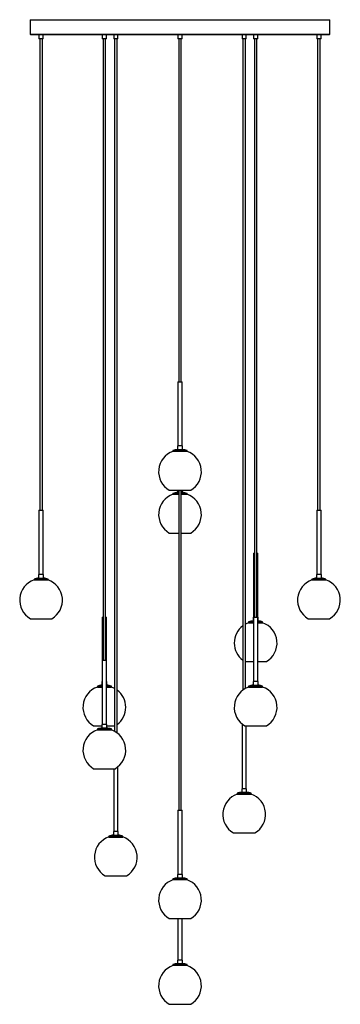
# Paper-space layout '_Izquierda' of a CAD drawing. Header units: millimetres. Extents: x -375 to 375, y -2263 to 35.
import ezdxf

# ---------------------------------------------------------------- set-up
doc = ezdxf.new("R2010")
doc.units = ezdxf.units.MM

psp = doc.layouts.new('_Izquierda')

# ---------------------------------------------------------------- linework, layer by layer
at = {"color": 7, "linetype": 'Continuous', "lineweight": 25}
for p, q in [((-350, 35), (-350, 1)), ((-350, 35), (350, 35)), ((350, 1), (350, 35)), ((349, 0), (-349, 0)), ((-329.7, 0), (-329.7, -10)), ((-319.7, -10), (-319.7, 0)), ((-181.8, 0), (-181.8, -10)), ((-171.8, -10), (-171.8, 0)), ((-155, 0), (-155, -10)), ((-145, -10), (-145, 0)), ((-5, 0), (-5, -10)), ((5, -10), (5, 0)), ((145, 0), (145, -10)), ((155, -10), (155, 0)), ((171.8, 0), (171.8, -10)), ((181.8, -10), (181.8, 0)), ((319.7, 0), (319.7, -10)), ((329.7, -10), (329.7, 0)), ((-319.7, -10), (-329.7, -10)), ((-327.7, -10), (-327.7, -1110)), ((-321.7, -1110), (-321.7, -10)), ((-171.8, -10), (-181.8, -10)), ((-179.8, -10), (-179.8, -1460)), ((-173.8, -1460), (-173.8, -10)), ((-145, -10), (-155, -10)), ((-153, -10), (-153, -1626)), ((-147, -1629.8), (-147, -10)), ((5, -10), (-5, -10)), ((-3, -10), (-3, -810)), ((3, -810), (3, -10)), ((155, -10), (145, -10)), ((147, -10), (147, -1529.8)), ((153, -1526), (153, -10)), ((181.8, -10), (171.8, -10)), ((173.8, -10), (173.8, -1360)), ((179.8, -1360), (179.8, -10)), ((329.7, -10), (319.7, -10)), ((321.7, -10), (321.7, -1110)), ((327.7, -1110), (327.7, -10)), ((-5, -810), (-5, -960)), ((-5, -810), (5, -810)), ((5, -960), (5, -810)), ((-5.9, -960), (-5.9, -968.3)), ((5.9, -960), (-5.9, -960)), ((5.9, -968.3), (5.9, -960)), ((-16.4, -970.6), (-16.4, -972.8)), ((-16.4, -970.6), (16.4, -970.6)), ((16.4, -972.8), (-16.4, -972.8)), ((-5.9, -968.3), (5.9, -968.3)), ((16.4, -972.8), (16.4, -970.6)), ((-25, -1063.3), (25, -1063.3)), ((-16.4, -1070.6), (-16.4, -1072.8)), ((-16.4, -1070.6), (-3, -1070.6)), ((-16.4, -1072.8), (-3, -1072.8)), ((-5.9, -1063.3), (-5.9, -1068.3)), ((-5.9, -1068.3), (-3, -1068.3)), ((-3, -1063.3), (-3, -1810)), ((3, -1810), (3, -1063.3)), ((3, -1068.3), (5.9, -1068.3)), ((3, -1070.6), (16.4, -1070.6)), ((3, -1072.8), (16.4, -1072.8)), ((5.9, -1068.3), (5.9, -1063.3)), ((16.4, -1072.8), (16.4, -1070.6)), ((-329.7, -1110), (-329.7, -1260)), ((-329.7, -1110), (-319.7, -1110)), ((-319.7, -1260), (-319.7, -1110)), ((319.7, -1110), (319.7, -1260)), ((319.7, -1110), (329.7, -1110)), ((329.7, -1260), (329.7, -1110)), ((-25, -1163.3), (-3, -1163.3)), ((3, -1163.3), (25, -1163.3)), ((171.8, -1210), (171.8, -1510)), ((171.8, -1210), (173.8, -1210)), ((179.8, -1210), (181.8, -1210)), ((181.8, -1510), (181.8, -1210)), ((-330.6, -1260), (-330.6, -1268.3)), ((-318.9, -1260), (-330.6, -1260)), ((-318.9, -1268.3), (-318.9, -1260)), ((318.9, -1260), (318.9, -1268.3)), ((330.6, -1260), (318.9, -1260)), ((330.6, -1268.3), (330.6, -1260)), ((-341.1, -1270.6), (-341.1, -1272.8)), ((-341.1, -1270.6), (-308.4, -1270.6)), ((-341.1, -1272.8), (-308.4, -1272.8)), ((-330.6, -1268.3), (-318.9, -1268.3)), ((-308.4, -1272.8), (-308.4, -1270.6)), ((308.4, -1270.6), (308.4, -1272.8)), ((308.4, -1270.6), (341.1, -1270.6)), ((308.4, -1272.8), (341.1, -1272.8)), ((318.9, -1268.3), (330.6, -1268.3)), ((341.1, -1272.8), (341.1, -1270.6)), ((-349.7, -1363.3), (-299.7, -1363.3)), ((-181.8, -1360), (-181.8, -1610)), ((-181.8, -1360), (-179.8, -1360)), ((-173.8, -1360), (-171.8, -1360)), ((-171.8, -1610), (-171.8, -1360)), ((160.4, -1370.6), (160.4, -1372.8)), ((160.4, -1370.6), (171.8, -1370.6)), ((160.4, -1372.8), (171.8, -1372.8)), ((170.9, -1360), (170.9, -1368.3)), ((170.9, -1360), (182.6, -1360)), ((170.9, -1368.3), (171.8, -1368.3)), ((181.8, -1368.3), (182.6, -1368.3)), ((181.8, -1370.6), (193.1, -1370.6)), ((181.8, -1372.8), (193.1, -1372.8)), ((182.6, -1368.3), (182.6, -1360)), ((193.1, -1372.8), (193.1, -1370.6)), ((299.7, -1363.3), (349.7, -1363.3)), ((-181.8, -1460), (-171.8, -1460)), ((153, -1463.3), (171.8, -1463.3)), ((181.8, -1463.3), (201.8, -1463.3)), ((-182.6, -1510), (-182.6, -1518.3)), ((-181.8, -1510), (-182.6, -1510)), ((-170.9, -1510), (-171.8, -1510)), ((-170.9, -1518.3), (-170.9, -1510)), ((170.9, -1510), (170.9, -1518.3)), ((182.6, -1510), (170.9, -1510)), ((182.6, -1518.3), (182.6, -1510)), ((-193.1, -1520.6), (-193.1, -1522.8)), ((-193.1, -1520.6), (-181.8, -1520.6)), ((-193.1, -1522.8), (-181.8, -1522.8)), ((-182.6, -1518.3), (-181.8, -1518.3)), ((-171.8, -1518.3), (-170.9, -1518.3)), ((-171.8, -1520.6), (-160.4, -1520.6)), ((-171.8, -1522.8), (-160.4, -1522.8)), ((-160.4, -1522.8), (-160.4, -1520.6)), ((160.4, -1520.6), (160.4, -1522.8)), ((160.4, -1520.6), (193.1, -1520.6)), ((160.4, -1522.8), (193.1, -1522.8)), ((170.9, -1518.3), (182.6, -1518.3)), ((193.1, -1522.8), (193.1, -1520.6)), ((-201.8, -1613.3), (-182.6, -1613.3)), ((-193.1, -1620.6), (-193.1, -1622.8)), ((-193.1, -1620.6), (-160.4, -1620.6)), ((-193.1, -1622.8), (-160.4, -1622.8)), ((-182.6, -1610), (-182.6, -1618.3)), ((-170.9, -1610), (-182.6, -1610)), ((-182.6, -1618.3), (-170.9, -1618.3)), ((-170.9, -1618.3), (-170.9, -1610)), ((-170.9, -1613.3), (-153, -1613.3)), ((-160.4, -1622.8), (-160.4, -1620.6)), ((145, -1610), (145, -1760)), ((145, -1610), (146.8, -1610)), ((151.8, -1613.3), (201.8, -1613.3)), ((155, -1760), (155, -1613.3)), ((-201.8, -1713.3), (-151.8, -1713.3)), ((-155, -1713.3), (-155, -1860)), ((-146.8, -1710), (-145, -1710)), ((-145, -1860), (-145, -1710)), ((144.2, -1760), (144.2, -1768.3)), ((155.8, -1760), (144.2, -1760)), ((144.2, -1768.3), (155.8, -1768.3)), ((155.8, -1768.3), (155.8, -1760)), ((133.6, -1770.6), (133.6, -1772.8)), ((133.6, -1770.6), (166.4, -1770.6)), ((133.6, -1772.8), (166.4, -1772.8)), ((166.4, -1772.8), (166.4, -1770.6)), ((-5, -1810), (-5, -1960)), ((-5, -1810), (5, -1810)), ((5, -1960), (5, -1810)), ((-155.8, -1860), (-155.8, -1868.3)), ((-144.2, -1860), (-155.8, -1860)), ((-144.2, -1868.3), (-144.2, -1860)), ((-166.4, -1870.6), (-166.4, -1872.8)), ((-166.4, -1870.6), (-133.6, -1870.6)), ((-166.4, -1872.8), (-133.6, -1872.8)), ((-155.8, -1868.3), (-144.2, -1868.3)), ((-133.6, -1872.8), (-133.6, -1870.6)), ((125, -1863.3), (175, -1863.3)), ((-175, -1963.3), (-125, -1963.3)), ((-16.4, -1970.6), (-16.4, -1972.8)), ((-16.4, -1970.6), (16.4, -1970.6)), ((16.4, -1972.8), (-16.4, -1972.8)), ((-5.9, -1960), (-5.9, -1968.3)), ((5.9, -1960), (-5.9, -1960)), ((-5.9, -1968.3), (5.9, -1968.3)), ((5.9, -1968.3), (5.9, -1960)), ((16.4, -1972.8), (16.4, -1970.6)), ((-25, -2063.3), (25, -2063.3)), ((-5, -2063.3), (-5, -2160)), ((5, -2160), (5, -2063.3)), ((-5.9, -2160), (-5.9, -2168.3)), ((5.9, -2160), (-5.9, -2160)), ((5.9, -2168.3), (5.9, -2160)), ((-16.4, -2170.6), (-16.4, -2172.8)), ((-16.4, -2170.6), (16.4, -2170.6)), ((16.4, -2172.8), (-16.4, -2172.8)), ((-5.9, -2168.3), (5.9, -2168.3)), ((16.4, -2172.8), (16.4, -2170.6)), ((-25, -2263.3), (25, -2263.3))]:
    psp.add_line(p, q, dxfattribs=at)
at = {"color": 8, "linetype": 'Continuous', "lineweight": 25}
psp.add_line((-350, 1), (350, 1), dxfattribs=at)
at = {"color": 7, "linetype": 'Continuous', "lineweight": 25, "flags": 128}
for points in [[(160.4, -1372.8), (156.5, -1374.3), (153, -1376)], [(-153, -1526), (-156.3, -1524.4), (-160.4, -1522.8)]]:
    psp.add_lwpolyline(points, dxfattribs=at)
at = {"color": 7, "linetype": 'Continuous', "lineweight": 25}
for centre, radius, start, end in [((-349, 1), 1, 180, 270), ((349, 1), 1, 270, 360), ((0, -1020), 50, 109.108, 240), ((0, -1020), 52, 96.4594, 108.3463), ((0, -1020), 52, 71.6537, 83.5406), ((0, -1020), 50, 300, 70.892), ((0, -1120), 50, 109.108, 240), ((0, -1120), 52, 96.4594, 108.3463), ((0, -1120), 52, 71.6537, 83.5406), ((0, -1120), 50, 300, 70.892), ((-324.7, -1320), 50, 109.108, 240), ((-324.7, -1320), 52, 96.4594, 108.3463), ((-324.7, -1320), 52, 71.6537, 83.5406), ((-324.7, -1320), 50, 300, 70.892), ((324.7, -1320), 50, 109.108, 240), ((324.7, -1320), 52, 96.4594, 108.3463), ((324.7, -1320), 52, 71.6537, 83.5406), ((324.7, -1320), 50, 300, 70.892), ((176.8, -1420), 52, 96.4594, 108.3463), ((176.8, -1420), 52, 71.6537, 83.5406), ((176.8, -1420), 50, 300, 70.892), ((176.8, -1420), 50, 126.5507, 233.4493), ((-176.8, -1570), 50, 109.108, 240), ((-176.8, -1570), 52, 96.4594, 108.3463), ((-176.8, -1570), 52, 71.6537, 83.5406), ((-176.8, -1570), 50, 306.5507, 53.4493), ((176.8, -1570), 50, 109.108, 240), ((176.8, -1570), 52, 96.4594, 108.3463), ((176.8, -1570), 52, 71.6537, 83.5406), ((176.8, -1570), 50, 300, 70.892), ((-176.8, -1670), 50, 109.108, 240), ((-176.8, -1670), 52, 96.4594, 108.3463), ((-176.8, -1670), 52, 71.6537, 83.5406), ((-176.8, -1670), 50, 300, 70.892), ((150, -1820), 52, 96.4594, 108.3463), ((150, -1820), 52, 71.6537, 83.5406), ((150, -1820), 50, 109.108, 240), ((150, -1820), 50, 300, 70.892), ((-150, -1920), 50, 109.108, 240), ((-150, -1920), 52, 96.4594, 108.3463), ((-150, -1920), 52, 71.6537, 83.5406), ((-150, -1920), 50, 300, 70.892), ((0, -2020), 50, 109.108, 240), ((0, -2020), 52, 96.4594, 108.3463), ((0, -2020), 52, 71.6537, 83.5406), ((0, -2020), 50, 300, 70.892), ((0, -2220), 50, 109.108, 240), ((0, -2220), 52, 96.4594, 108.3463), ((0, -2220), 52, 71.6537, 83.5406), ((0, -2220), 50, 300, 70.892)]:
    psp.add_arc(centre, radius, start, end, dxfattribs=at)

doc.saveas('drawing.dxf')
